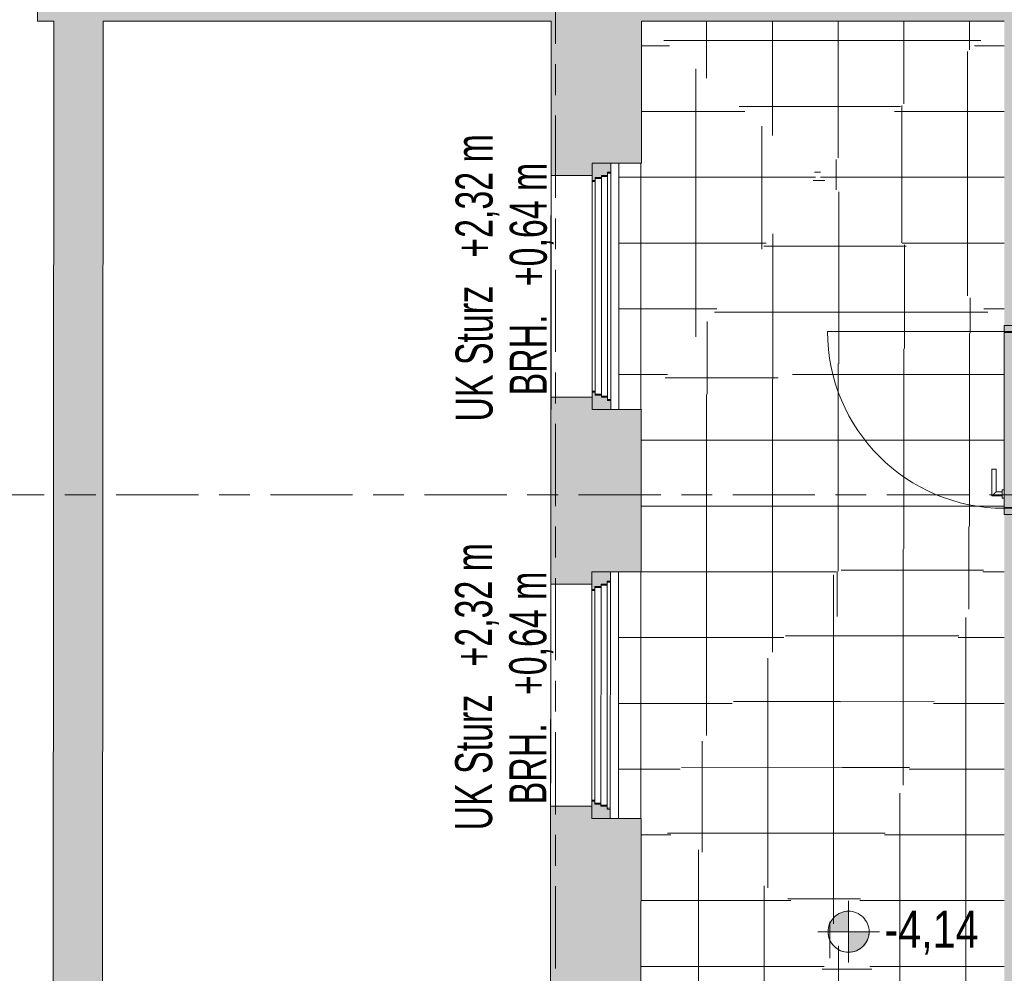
# Model space of a CAD drawing. Header units: metres. Extents: x 2 to 163, y -54 to 869.
# Tile 39 of 78: x 25.66 to 30.46, y 1.65 to 6.29. Entities that reach past the tile are written whole.
import ezdxf

# ---------------------------------------------------------------- set-up
doc = ezdxf.new("R2010")
doc.units = ezdxf.units.M
doc.linetypes.add('_Rasterlinie_', pattern=[0.75, 0.4, -0.1, 0.15, -0.1])
for name, color, linetype, lineweight in [('A_Fenster', 45, 'Continuous', 5), ('A_Fenster-Txt', 129, 'Continuous', 5), ('A_Geschossdecken', 7, 'Continuous', 5), ('A_Geschossdecken_Oberflächenschraffur', 7, 'Continuous', 5), ('A_Hoehenkoten', 124, 'Continuous', 5), ('A_Raster', 128, 'Continuous', 5), ('A_Tuer', 128, 'Continuous', 5), ('A_Türen_Element', 128, 'Continuous', 5), ('A_Türen_Rahmen', 128, 'Continuous', 5), ('A_Wand', 244, 'Continuous', 5), ('A_Wand_Schraff', 1, 'Continuous', 5), ('A_Öffnung', 128, 'Continuous', 5)]:
    doc.layers.add(name, color=color, linetype=linetype, lineweight=lineweight)
doc.styles.add('Arial Narrow', font='ARIALN.TTF', dxfattribs={"width": 0.8, "height": 0.1799999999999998})
doc.styles.add('Arial_1', font='arial.ttf', dxfattribs={"width": 0.8, "height": 0.1799999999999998})
pattern_1 = [(0, (56.15542272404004, 4.247), (0, 0.32), []), (90, (56.15542272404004, 4.247), (-0.32, 1.959434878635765e-17), [])]
pattern_2 = [(0, (56.16742272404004, 4.247), (0, 0.32), []), (90, (56.16742272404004, 4.247), (-0.32, 1.959434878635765e-17), [])]
pattern_3 = [(0, (56.20742272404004, 4.247), (0, 0.32), []), (90, (56.20742272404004, 4.247), (-0.32, 1.959434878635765e-17), [])]
pattern_4 = [(0.02, (56.18542272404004, 4.265), (-0.000111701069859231, 0.3199999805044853), []), (90, (56.18542272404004, 4.265), (-0.32, 1.959434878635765e-17), [])]
pattern_5 = [(0.006, (56.20342272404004, 4.258), (-3.351032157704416e-05, 0.3199999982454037), []), (90, (56.20342272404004, 4.258), (-0.32, 1.959434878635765e-17), [])]
pattern_6 = [(0.013, (56.21042272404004, 4.237), (-7.260569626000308e-05, 0.319999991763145), []), (90, (56.21042272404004, 4.237), (-0.32, 1.959434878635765e-17), [])]
pattern_7 = [(0, (56.20742272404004, 4.272), (0, 0.32), []), (90, (56.20742272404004, 4.272), (-0.32, 1.959434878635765e-17), [])]
pattern_8 = [(0, (56.19742272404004, 4.247), (0, 0.32), []), (90, (56.19742272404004, 4.247), (-0.32, 1.959434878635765e-17), [])]
pattern_9 = [(0.003999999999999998, (56.20942272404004, 4.235), (-2.234021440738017e-05, 0.3199999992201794), []), (90, (56.20942272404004, 4.235), (-0.32, 1.959434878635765e-17), [])]
pattern_10 = [(0, (56.18842272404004, 4.247), (0, 0.32), []), (90, (56.18842272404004, 4.247), (-0.32, 1.959434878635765e-17), [])]

# ---------------------------------------------------------------- blocks, each defined once
blk = doc.blocks.new('TU DF 1 - Rahmenstock flächenbündig variabel - DL - H - 840 x 2040-8069373-AB-E-1 OK FFB')
at = {"layer": 'A_Tuer', "lineweight": 9}
h = blk.add_hatch(color=253, dxfattribs=at)
h.paths.add_polyline_path([(-0.4600000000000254, 0.05500000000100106), (-0.4600000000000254, -0.05499999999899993), (-0.4150000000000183, -0.05499999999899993), (-0.4150000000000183, 0.01000000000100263), (-0.4300000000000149, 0.01000000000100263), (-0.4300000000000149, 0.05500000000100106)], flags=0)
h.paths.add_polyline_path([(0.4149999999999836, 0.01000000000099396), (0.4149999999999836, -0.05499999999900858), (0.459999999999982, -0.05499999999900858), (0.459999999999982, 0.0550000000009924), (0.4299999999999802, 0.0550000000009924), (0.4299999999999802, 0.01000000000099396)], flags=0)
blk.add_hatch(color=253, dxfattribs=at).paths.add_polyline_path([(-0.4260000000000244, 0.0550000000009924), (-0.4260000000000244, 0.01000000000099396), (0.4259999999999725, 0.01000000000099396), (0.4259999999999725, 0.0550000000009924), (-0.388090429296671, 0.0550000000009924)], flags=0)
at = {"layer": 'A_Tuer', "color": 250, "lineweight": 9}
for p, q in [((-0.3699999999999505, 0.1150000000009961), (-0.3699999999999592, 0.06500000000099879)), ((-0.2399999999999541, 0.1150000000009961), (-0.3699999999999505, 0.1150000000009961)), ((-0.3699999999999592, 0.1150000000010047), (-0.3699999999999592, 0.06500000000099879)), ((-0.2399999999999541, 0.1150000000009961), (-0.3699999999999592, 0.1150000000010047)), ((-0.2399999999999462, 0.1150000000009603), (-0.2399999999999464, 0.0950000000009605)), ((-0.2399999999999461, 0.1150000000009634), (-0.2399999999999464, 0.0950000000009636)), ((-0.4600000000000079, -0.05500000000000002), (-0.4600000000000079, 0.05500000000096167)), ((-0.3799999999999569, 0.06500000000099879), (-0.3799999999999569, 0.05500000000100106)), ((-0.3799999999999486, 0.06500000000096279), (-0.3399999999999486, 0.06500000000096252)), ((-0.3499999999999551, 0.06500000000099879), (-0.3499999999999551, 0.09500000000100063)), ((-0.3499999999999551, 0.09500000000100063), (-0.2399999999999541, 0.09500000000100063)), ((-0.3499999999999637, 0.06500000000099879), (-0.3499999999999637, 0.09500000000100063)), ((-0.3499999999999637, 0.09500000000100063), (-0.2399999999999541, 0.09500000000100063)), ((-0.3399999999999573, 0.05500000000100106), (-0.3399999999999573, 0.06500000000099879)), ((0.4599999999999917, 0.05500000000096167), (0.4599999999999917, -0.05500000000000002)), ((-0.3799999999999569, 0.01000000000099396), (-0.3799999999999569, 1.004900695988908e-12)), ((-0.3399999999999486, 9.624743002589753e-13), (-0.3799999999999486, 9.624743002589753e-13)), ((-0.3699999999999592, 1.004900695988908e-12), (-0.3699999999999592, -0.04999999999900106)), ((-0.3699999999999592, 1.004900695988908e-12), (-0.3699999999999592, -0.04999999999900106)), ((-0.3499999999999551, -0.02999999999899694), (-0.3499999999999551, 1.004900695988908e-12)), ((-0.3499999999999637, -0.02999999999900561), (-0.3499999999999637, 1.004900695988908e-12)), ((-0.3399999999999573, 1.004900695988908e-12), (-0.3399999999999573, 0.01000000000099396)), ((-0.2399999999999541, -0.02999999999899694), (-0.3499999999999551, -0.02999999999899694)), ((-0.2399999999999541, -0.02999999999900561), (-0.3499999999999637, -0.02999999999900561)), ((-0.2399999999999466, -0.02999999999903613), (-0.2399999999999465, -0.0499999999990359)), ((-0.2399999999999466, -0.02999999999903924), (-0.2399999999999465, -0.04999999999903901)), ((-0.3699999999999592, -0.04999999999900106), (-0.2399999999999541, -0.04999999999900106)), ((-0.3699999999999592, -0.04999999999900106), (-0.2399999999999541, -0.04999999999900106))]:
    blk.add_line(p, q, dxfattribs=at)
for points in [[(-0.3499999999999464, 0.09500000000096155), (-0.3499999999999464, 0.09500387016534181), (-0.350172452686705, 0.09517057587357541), (-0.3507348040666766, 0.09573664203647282), (-0.3513149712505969, 0.0963146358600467), (-0.351922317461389, 0.09692184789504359), (-0.3524762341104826, 0.09747975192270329), (-0.3530730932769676, 0.09807100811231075), (-0.3538949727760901, 0.09889615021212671), (-0.354803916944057, 0.09980580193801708), (-0.3555739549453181, 0.1005703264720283), (-0.3561704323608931, 0.101170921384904), (-0.3567833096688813, 0.1017874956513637), (-0.3574099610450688, 0.1024099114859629), (-0.3580477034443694, 0.1030437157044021), (-0.3586938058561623, 0.1036939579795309), (-0.3593455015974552, 0.1043497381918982), (-0.3599999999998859, 0.1050000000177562), (-0.3606544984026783, 0.1056502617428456), (-0.3613061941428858, 0.1063060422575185), (-0.3619522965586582, 0.1069562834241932), (-0.3625900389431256, 0.1075900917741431), (-0.363216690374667, 0.1082124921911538), (-0.3638295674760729, 0.108829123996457), (-0.3644260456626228, 0.1094295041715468), (-0.365003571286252, 0.1100036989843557), (-0.3655596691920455, 0.110555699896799), (-0.3662693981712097, 0.1112702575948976), (-0.3669269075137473, 0.1119287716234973), (-0.3675237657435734, 0.1125202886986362), (-0.3680776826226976, 0.1130781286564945), (-0.3686850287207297, 0.1136853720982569), (-0.3692651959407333, 0.1142633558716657), (-0.3698275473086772, 0.1148294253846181), (-0.3699999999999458, 0.1149961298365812), (-0.3699999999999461, 0.1150000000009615)], [(-0.3499999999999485, 0.09500000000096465), (-0.3499999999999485, 0.09500387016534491), (-0.3501724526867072, 0.09517057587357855), (-0.3507348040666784, 0.0957366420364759), (-0.3513149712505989, 0.09631463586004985), (-0.3519223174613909, 0.09692184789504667), (-0.3524762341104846, 0.09747975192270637), (-0.3530730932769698, 0.09807100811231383), (-0.3538949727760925, 0.09889615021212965), (-0.3548039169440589, 0.09980580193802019), (-0.3555739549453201, 0.1005703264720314), (-0.3561704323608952, 0.1011709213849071), (-0.3567833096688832, 0.1017874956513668), (-0.3574099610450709, 0.102409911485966), (-0.3580477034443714, 0.1030437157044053), (-0.3586938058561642, 0.103693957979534), (-0.3593455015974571, 0.1043497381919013), (-0.3599999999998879, 0.1050000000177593), (-0.3606544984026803, 0.1056502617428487), (-0.3613061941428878, 0.1063060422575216), (-0.3619522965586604, 0.1069562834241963), (-0.3625900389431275, 0.1075900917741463), (-0.3632166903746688, 0.1082124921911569), (-0.3638295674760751, 0.1088291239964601), (-0.364426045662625, 0.10942950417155), (-0.365003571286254, 0.1100036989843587), (-0.3655596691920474, 0.1105556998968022), (-0.3662693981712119, 0.1112702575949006), (-0.3669269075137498, 0.1119287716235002), (-0.3675237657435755, 0.1125202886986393), (-0.3680776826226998, 0.1130781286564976), (-0.3686850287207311, 0.1136853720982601), (-0.369265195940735, 0.1142633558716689), (-0.3698275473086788, 0.1148294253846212), (-0.3699999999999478, 0.1149961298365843), (-0.369999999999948, 0.1150000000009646)], [(-0.3699999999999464, -0.04999999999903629), (-0.3699999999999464, -0.049996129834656), (-0.3698275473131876, -0.04982942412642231), (-0.3692651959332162, -0.04926335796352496), (-0.3686850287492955, -0.04868536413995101), (-0.3680776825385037, -0.04807815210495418), (-0.3675237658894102, -0.04752024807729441), (-0.3669269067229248, -0.04692899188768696), (-0.3661050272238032, -0.04610384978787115), (-0.3651960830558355, -0.04519419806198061), (-0.3644260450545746, -0.04442967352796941), (-0.3638295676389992, -0.04382907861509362), (-0.3632166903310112, -0.04321250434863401), (-0.3625900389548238, -0.0425900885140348), (-0.3619522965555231, -0.04195628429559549), (-0.3613061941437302, -0.04130604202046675), (-0.3606544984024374, -0.04065026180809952), (-0.3600000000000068, -0.03999999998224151), (-0.3593455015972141, -0.03934973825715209), (-0.3586938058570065, -0.03869395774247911), (-0.3580477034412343, -0.03804371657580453), (-0.3574099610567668, -0.03740990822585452), (-0.3567833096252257, -0.03678750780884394), (-0.3561704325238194, -0.03617087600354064), (-0.3555739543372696, -0.0355704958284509), (-0.3549964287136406, -0.03499630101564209), (-0.3544403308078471, -0.03444430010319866), (-0.3537306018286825, -0.03372974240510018), (-0.3530730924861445, -0.03307122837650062), (-0.352476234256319, -0.03247971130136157), (-0.3519223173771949, -0.03192187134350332), (-0.3513149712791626, -0.03131462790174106), (-0.3507348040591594, -0.0307366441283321), (-0.3501724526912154, -0.03017057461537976), (-0.3499999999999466, -0.03000387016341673), (-0.3499999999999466, -0.02999999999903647)], [(-0.3699999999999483, -0.0499999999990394), (-0.3699999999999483, -0.04999612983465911), (-0.3698275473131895, -0.04982942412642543), (-0.3692651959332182, -0.04926335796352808), (-0.3686850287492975, -0.04868536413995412), (-0.3680776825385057, -0.04807815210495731), (-0.3675237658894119, -0.04752024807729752), (-0.366926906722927, -0.04692899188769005), (-0.3661050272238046, -0.04610384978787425), (-0.3651960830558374, -0.04519419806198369), (-0.3644260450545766, -0.04442967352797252), (-0.3638295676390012, -0.04382907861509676), (-0.363216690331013, -0.0432125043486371), (-0.3625900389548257, -0.04259008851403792), (-0.3619522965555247, -0.04195628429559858), (-0.3613061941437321, -0.04130604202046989), (-0.3606544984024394, -0.04065026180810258), (-0.3600000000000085, -0.03999999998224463), (-0.3593455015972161, -0.03934973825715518), (-0.3586938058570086, -0.03869395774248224), (-0.3580477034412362, -0.03804371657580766), (-0.3574099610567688, -0.03740990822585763), (-0.3567833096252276, -0.03678750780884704), (-0.3561704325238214, -0.03617087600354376), (-0.3555739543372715, -0.035570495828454), (-0.3549964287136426, -0.03499630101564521), (-0.354440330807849, -0.03444430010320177), (-0.3537306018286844, -0.03372974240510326), (-0.3530730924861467, -0.03307122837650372), (-0.3524762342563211, -0.03247971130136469), (-0.3519223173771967, -0.03192187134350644), (-0.3513149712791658, -0.03131462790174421), (-0.3507348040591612, -0.03073664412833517), (-0.3501724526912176, -0.03017057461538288), (-0.3499999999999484, -0.03000387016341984), (-0.3499999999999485, -0.02999999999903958)]]:
    blk.add_open_spline(points, degree=3, knots=[0, 0, 0, 0, 0.08333333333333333, 0.125, 0.1666666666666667, 0.2083333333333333, 0.2291666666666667, 0.25, 0.2916666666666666, 0.3333333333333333, 0.3541666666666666, 0.375, 0.3958333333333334, 0.4166666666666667, 0.4375, 0.4583333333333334, 0.4791666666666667, 0.5, 0.5208333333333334, 0.5416666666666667, 0.5625, 0.5833333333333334, 0.6041666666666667, 0.625, 0.6458333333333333, 0.6666666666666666, 0.6875, 0.7083333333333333, 0.75, 0.7708333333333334, 0.7916666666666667, 0.8333333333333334, 0.875, 0.9166666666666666, 1, 1, 1, 1], dxfattribs=at)
at = {"layer": 'A_Türen_Element', "color": 250, "lineweight": 9}
for p, q in [((-0.4260000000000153, 0.05500000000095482), (0.4259999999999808, 0.05500000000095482)), ((-0.4260000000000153, 0.0100000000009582), (-0.4260000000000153, 0.05500000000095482)), ((0.4259999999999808, 0.05500000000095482), (0.4259999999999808, 0.01000000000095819)), ((0.4259999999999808, 0.01000000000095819), (-0.4260000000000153, 0.0100000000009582))]:
    blk.add_line(p, q, dxfattribs=at)
at = {"layer": 'A_Türen_Rahmen', "color": 250, "lineweight": 9}
for p, q in [((-0.430000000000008, 0.05500000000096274), (-0.4600000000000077, 0.05500000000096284)), ((-0.430000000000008, 0.01000000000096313), (-0.430000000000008, 0.05500000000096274)), ((0.4599999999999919, 0.05500000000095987), (0.4299999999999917, 0.05500000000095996)), ((0.4299999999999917, 0.05500000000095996), (0.4299999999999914, 0.01000000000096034)), ((-0.4150000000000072, 0.01000000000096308), (-0.430000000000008, 0.01000000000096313)), ((-0.4150000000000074, -0.05499999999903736), (-0.4150000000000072, 0.01000000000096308)), ((0.4299999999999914, 0.01000000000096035), (0.4149999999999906, 0.0100000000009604)), ((0.4149999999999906, 0.0100000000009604), (0.4149999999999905, -0.05499999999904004)), ((-0.4600000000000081, -0.05499999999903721), (-0.4150000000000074, -0.05499999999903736)), ((0.4149999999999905, -0.05499999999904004), (0.459999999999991, -0.05499999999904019))]:
    blk.add_line(p, q, dxfattribs=at)
at = {"layer": 'A_Öffnung', "color": 250, "lineweight": 9}
blk.add_line((0.4299999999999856, 0.05500000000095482), (0.4299999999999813, 0.9150000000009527), dxfattribs=at)
blk.add_arc((0.4299999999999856, 0.05500000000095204), 0.86, 90.00000000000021, 179.9999999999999, dxfattribs=at)
blk = doc.blocks.new('FE 2 tlg - waagrecht geteilt - 1200 x 1680-8069427-AB-E-1 OK FFB')
at = {"layer": 'A_Fenster', "lineweight": 9}
h = blk.add_hatch(color=253, dxfattribs=at)
h.paths.add_polyline_path([(-0.6000000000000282, -0.1249999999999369), (-0.5550000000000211, -0.1249999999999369), (-0.5550000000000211, -0.1099999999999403), (-0.5400000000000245, -0.1099931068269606), (-0.5400000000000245, -0.0799999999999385), (-0.5300000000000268, -0.0799965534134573), (-0.5300000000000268, -0.04999999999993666), (-0.5150000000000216, -0.04999310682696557), (-0.5150000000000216, -0.03499999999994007), (-0.6000000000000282, -0.03499999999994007)], flags=0)
h.paths.add_polyline_path([(0.5149999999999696, -0.04999999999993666), (0.5299999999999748, -0.04999999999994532), (0.5299999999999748, -0.0799999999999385), (0.5399999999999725, -0.0799999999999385), (0.5399999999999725, -0.1099999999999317), (0.5549999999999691, -0.109999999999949), (0.5549999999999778, -0.1249999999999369), (0.5999999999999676, -0.1249999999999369), (0.5999999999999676, -0.03499999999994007), (0.5149999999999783, -0.03499999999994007), (0.5149999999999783, -0.04928311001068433)], flags=0)
at = {"layer": 'A_Fenster', "color": 250, "lineweight": 9}
for p, q in [((-0.5150000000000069, -0.03499999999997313), (-0.6000000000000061, -0.03499999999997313)), ((-0.6000000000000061, -0.03499999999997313), (-0.6000000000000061, -0.124999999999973)), ((-0.515000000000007, -0.04999999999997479), (-0.5150000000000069, -0.03499999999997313)), ((-0.515000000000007, -0.03499999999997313), (-0.5100000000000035, -0.03499999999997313)), ((-0.5100000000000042, -0.03499999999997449), (0.5099999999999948, -0.03499999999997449)), ((-0.5100000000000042, -0.04999999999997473), (-0.5100000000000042, -0.03499999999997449)), ((0.5099999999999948, -0.03499999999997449), (0.5099999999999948, -0.04999999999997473)), ((0.5099999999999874, -0.03499999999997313), (0.5149999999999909, -0.03499999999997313)), ((0.5999999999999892, -0.03499999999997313), (0.5149999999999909, -0.03499999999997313)), ((0.5149999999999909, -0.03499999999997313), (0.5149999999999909, -0.04999999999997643)), ((0.5999999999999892, -0.124999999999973), (0.5999999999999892, -0.03499999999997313)), ((-0.5400000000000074, -0.1099999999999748), (-0.5400000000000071, -0.07999999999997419)), ((-0.5400000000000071, -0.07999999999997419), (-0.5350000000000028, -0.0799999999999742)), ((-0.5350000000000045, -0.07999999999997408), (0.5349999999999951, -0.07999999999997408)), ((-0.5350000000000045, -0.1099999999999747), (-0.5350000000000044, -0.07999999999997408)), ((-0.5300000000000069, -0.0799999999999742), (-0.5300000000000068, -0.04999999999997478)), ((-0.5300000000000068, -0.04999999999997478), (-0.525000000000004, -0.04999999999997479)), ((-0.5250000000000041, -0.0499999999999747), (0.5249999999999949, -0.0499999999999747)), ((-0.5250000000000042, -0.07999999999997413), (-0.5250000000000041, -0.04999999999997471)), ((0.5249999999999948, -0.04999999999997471), (0.5249999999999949, -0.07999999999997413)), ((0.5249999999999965, -0.04999999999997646), (0.5299999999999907, -0.04999999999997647)), ((0.5299999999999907, -0.04999999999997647), (0.5299999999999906, -0.0799999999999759)), ((0.5349999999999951, -0.07999999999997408), (0.5349999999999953, -0.1099999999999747)), ((0.5349999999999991, -0.07999999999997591), (0.5399999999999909, -0.07999999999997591)), ((0.5399999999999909, -0.07999999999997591), (0.539999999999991, -0.1099999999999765)), ((-0.6000000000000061, -0.124999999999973), (-0.5550000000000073, -0.124999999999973)), ((-0.5550000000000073, -0.124999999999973), (-0.5550000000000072, -0.1099999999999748)), ((-0.5550000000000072, -0.1099999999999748), (-0.5500000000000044, -0.1099999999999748)), ((-0.5500000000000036, -0.124999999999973), (-0.5550000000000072, -0.124999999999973)), ((-0.5500000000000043, -0.1099999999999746), (0.549999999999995, -0.1099999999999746)), ((-0.5500000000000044, -0.1249999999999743), (-0.5500000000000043, -0.1099999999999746)), ((0.5499999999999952, -0.1249999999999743), (-0.5500000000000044, -0.1249999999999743)), ((0.5499999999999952, -0.1099999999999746), (0.5499999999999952, -0.1249999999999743)), ((0.5499999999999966, -0.1099999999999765), (0.554999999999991, -0.1099999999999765)), ((0.554999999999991, -0.124999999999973), (0.5499999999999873, -0.124999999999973)), ((0.554999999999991, -0.1099999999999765), (0.554999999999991, -0.124999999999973)), ((0.554999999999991, -0.124999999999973), (0.5999999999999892, -0.124999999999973))]:
    blk.add_line(p, q, dxfattribs=at)
blk = doc.blocks.new('Höhenkoten - Kreuz gefüllt-6114407-AB-E-1 OK FFB')
at = {"layer": 'A_Hoehenkoten'}
h = blk.add_hatch(color=256, dxfattribs=at)
edge = h.paths.add_edge_path(flags=0)
edge.add_line((0.0009996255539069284, 0.001399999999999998), (2.602085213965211e-18, 0.001399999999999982))
edge.add_line((2.643718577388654e-18, 0.001399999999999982), (-1.3747336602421e-17, 0.002399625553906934))
edge.add_arc((-2.379346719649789e-18, 0.001400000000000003), 0.0009996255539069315, -6.821210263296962e-13, 90.00000000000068, ccw=False)
h = blk.add_hatch(color=256, dxfattribs=at)
edge = h.paths.add_edge_path(flags=0)
edge.add_line((-0.0009996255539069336, 0.0014), (1.517883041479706e-18, 0.001400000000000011))
edge.add_line((1.586231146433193e-18, 0.001400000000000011), (1.255766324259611e-17, 0.0004003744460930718))
edge.add_arc((-3.304648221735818e-18, 0.001400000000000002), 0.0009996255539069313, 180, 270.00000000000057, ccw=False)
for p, q in [((1.614939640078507e-18, 0.002899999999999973), (1.614939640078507e-18, -0.000100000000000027)), ((5.287437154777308e-19, 0.001399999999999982), (1.691979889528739e-17, 0.002399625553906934)), ((9.253015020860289e-19, 0.002399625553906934), (9.253015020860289e-19, 0.0014)), ((-1.3747336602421e-17, 0.002399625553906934), (2.643718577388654e-18, 0.001399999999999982)), ((2.114974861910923e-18, 0.0014), (2.114974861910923e-18, 0.002399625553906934)), ((-0.001499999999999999, 0.0014), (0.001500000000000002, 0.0014)), ((-0.0009996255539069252, 0.001399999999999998), (5.287437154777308e-19, 0.001399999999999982)), ((-3.965577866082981e-18, 0.001400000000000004), (-0.0009996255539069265, 0.0014)), ((1.586231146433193e-18, 0.001400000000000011), (-0.0009996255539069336, 0.0014)), ((-0.0009996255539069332, 0.0014), (2.114974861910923e-18, 0.0014)), ((0.0009996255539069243, 0.001400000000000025), (-2.78912309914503e-17, 0.00140000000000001)), ((-2.790857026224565e-17, 0.00140000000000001), (-1.330231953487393e-17, 0.0004003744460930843)), ((2.643718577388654e-19, 0.0004003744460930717), (-3.965577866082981e-18, 0.001400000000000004)), ((9.253015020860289e-19, 0.0014), (0.0009996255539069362, 0.0014)), ((2.643718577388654e-18, 0.001399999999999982), (0.0009996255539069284, 0.001399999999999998)), ((0.0009996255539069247, 0.0014), (2.247160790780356e-18, 0.001400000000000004)), ((2.247160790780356e-18, 0.001400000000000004), (-1.850603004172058e-18, 0.0004003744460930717)), ((1.255766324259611e-17, 0.0004003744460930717), (1.586231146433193e-18, 0.001400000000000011))]:
    blk.add_line(p, q, dxfattribs=at)
for centre, radius, start, end in [((6.080552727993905e-18, 0.001400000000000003), 0.0009996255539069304, 89.99999999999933, 180.0000000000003), ((-2.643718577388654e-18, 0.001400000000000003), 0.0009996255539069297, 89.9999999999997, 179.9999999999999), ((4.362135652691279e-18, 0.001400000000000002), 0.000999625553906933, 359.9999999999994, 89.99999999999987), ((-2.379346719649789e-18, 0.001400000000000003), 0.0009996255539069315, 359.9999999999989, 90.00000000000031), ((4.229949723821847e-18, 0.001400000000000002), 0.0009996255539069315, 180.0000000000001, 269.9999999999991), ((-3.304648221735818e-18, 0.001400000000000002), 0.0009996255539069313, 179.9999999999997, 270.0000000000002), ((-6.117054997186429e-18, 0.001400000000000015), 0.0009996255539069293, 269.9999999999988, 3.053332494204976e-13), ((-6.609296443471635e-18, 0.001400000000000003), 0.0009996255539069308, 269.9999999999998, 359.9999999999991)]:
    blk.add_arc(centre, radius, start, end, dxfattribs=at)

msp = doc.modelspace()

# ---------------------------------------------------------------- hatches: boundary and pattern name
at = {"layer": 'A_Geschossdecken_Oberflächenschraffur'}
h = msp.add_hatch(dxfattribs=at)
h.set_pattern_fill('FP_102', color=9, style=0, pattern_type=2)
h.set_pattern_definition(pattern_1)
h.paths.add_polyline_path([(29.54685352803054, 5.539695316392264), (28.69082549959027, 6.286473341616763), (28.69082549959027, 5.596473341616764), (29.30960026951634, 5.555431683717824)], flags=0)
h = msp.add_hatch(dxfattribs=at)
h.set_pattern_fill('FP_102', color=9, style=0, pattern_type=2)
h.set_pattern_definition(pattern_1)
h.paths.add_polyline_path([(29.54685352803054, 5.539695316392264), (28.69082549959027, 6.286473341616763), (28.69082549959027, 5.596473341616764), (29.30960026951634, 5.555431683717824)], flags=0)
h = msp.add_hatch(dxfattribs=at)
h.set_pattern_fill('FP_128', color=9, style=0, pattern_type=2)
h.set_pattern_definition(pattern_7)
h.paths.add_polyline_path([(29.54685352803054, 5.539695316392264), (30.45630802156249, 6.286473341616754), (28.69082549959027, 6.286473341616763), (29.52881500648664, 5.555431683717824)], flags=0)
h = msp.add_hatch(dxfattribs=at)
h.set_pattern_fill('FP_128', color=9, style=0, pattern_type=2)
h.set_pattern_definition(pattern_7)
h.paths.add_polyline_path([(29.54685352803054, 5.539695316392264), (30.45630802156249, 6.286473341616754), (28.69082549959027, 6.286473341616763), (29.52881500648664, 5.555431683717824)], flags=0)
h = msp.add_hatch(dxfattribs=at)
h.set_pattern_fill('FP_129', color=9, style=0, pattern_type=2)
h.set_pattern_definition(pattern_8)
h.paths.add_polyline_path([(30.45630802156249, 4.806473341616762), (30.45630802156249, 6.286473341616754), (29.54685352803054, 5.539695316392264), (29.63620737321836, 5.467656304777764)], flags=0)
h = msp.add_hatch(dxfattribs=at)
h.set_pattern_fill('FP_129', color=9, style=0, pattern_type=2)
h.set_pattern_definition(pattern_8)
h.paths.add_polyline_path([(30.45630802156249, 4.806473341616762), (30.45630802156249, 6.286473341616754), (29.54685352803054, 5.539695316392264), (29.63620737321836, 5.467656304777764)], flags=0)
h = msp.add_hatch(dxfattribs=at)
h.set_pattern_fill('FP_1', color=9, style=0, pattern_type=2)
h.set_pattern_definition(pattern_3)
h.paths.add_polyline_path([(28.58082549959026, 4.396663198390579), (28.68945375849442, 4.396663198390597), (28.69082549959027, 5.596473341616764), (28.58082549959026, 5.596473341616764), (28.58082549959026, 4.845203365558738)], flags=0)
h = msp.add_hatch(dxfattribs=at)
h.set_pattern_fill('FP_1', color=9, style=0, pattern_type=2)
h.set_pattern_definition(pattern_3)
h.paths.add_polyline_path([(28.58082549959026, 4.396663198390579), (28.68945375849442, 4.396663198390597), (28.69082549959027, 5.596473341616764), (28.58082549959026, 5.596473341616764), (28.58082549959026, 4.845203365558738)], flags=0)
h = msp.add_hatch(dxfattribs=at)
h.set_pattern_fill('FP_127', color=9, style=0, pattern_type=2)
h.set_pattern_definition(pattern_1)
h.paths.add_polyline_path([(28.68945375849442, 4.396473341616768), (29.54685352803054, 5.539695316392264), (28.69082549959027, 5.596473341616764), (28.68945397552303, 4.396663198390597)], flags=0)
h = msp.add_hatch(dxfattribs=at)
h.set_pattern_fill('FP_127', color=9, style=0, pattern_type=2)
h.set_pattern_definition(pattern_1)
h.paths.add_polyline_path([(28.68945375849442, 4.396473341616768), (29.54685352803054, 5.539695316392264), (28.69082549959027, 5.596473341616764), (28.68945397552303, 4.396663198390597)], flags=0)
h = msp.add_hatch(dxfattribs=at)
h.set_pattern_fill('FP_126', color=9, style=0, pattern_type=2)
h.set_pattern_definition(pattern_6)
h.paths.add_polyline_path([(28.68945375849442, 4.396473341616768), (30.45630802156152, 4.806473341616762), (29.54685352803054, 5.539695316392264), (28.68959614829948, 4.396663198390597)], flags=0)
h = msp.add_hatch(dxfattribs=at)
h.set_pattern_fill('FP_126', color=9, style=0, pattern_type=2)
h.set_pattern_definition(pattern_6)
h.paths.add_polyline_path([(28.68945375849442, 4.396473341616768), (30.45630802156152, 4.806473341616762), (29.54685352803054, 5.539695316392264), (28.68959614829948, 4.396663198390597)], flags=0)
h = msp.add_hatch(dxfattribs=at)
h.set_pattern_fill('FP_1', color=9, style=0, pattern_type=2)
h.set_pattern_definition(pattern_3)
h.paths.add_polyline_path([(28.6886265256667, 2.406474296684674), (29.63620737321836, 3.606474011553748), (30.45630802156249, 3.886473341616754), (30.45630802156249, 3.916473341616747), (30.50130802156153, 3.916473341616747), (30.50130802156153, 3.920473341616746), (30.45630802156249, 3.920473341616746), (30.45630802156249, 3.966473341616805), (30.44630802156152, 3.967154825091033), (30.44630802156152, 3.976473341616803), (30.39630802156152, 3.976816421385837), (30.39664876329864, 4.106473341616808), (30.41630802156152, 4.106473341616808), (30.41630802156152, 3.996473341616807), (30.44630802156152, 3.996473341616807), (30.44630802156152, 4.006473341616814), (30.45630802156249, 4.006473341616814), (30.45630802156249, 4.772473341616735), (30.50130802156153, 4.772473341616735), (30.50130802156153, 4.776473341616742), (30.45630802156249, 4.776473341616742), (30.45630802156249, 4.806473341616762), (28.68945375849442, 4.396473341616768), (28.68945375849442, 3.606474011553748), (28.57945373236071, 3.606549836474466), (28.57945373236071, 2.406550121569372), (28.68807162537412, 2.406474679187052)], flags=0)
h.paths.add_polyline_path([(30.56092758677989, 3.931473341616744), (30.5663080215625, 3.931473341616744), (30.5663080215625, 4.761473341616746), (30.50130802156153, 4.761473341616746), (30.50130802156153, 4.006473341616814), (30.51130802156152, 4.005791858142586), (30.51130802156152, 3.996473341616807), (30.54130802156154, 3.996473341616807), (30.54164876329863, 4.106473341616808), (30.56130802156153, 4.106473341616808), (30.56096727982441, 3.976473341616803), (30.51130802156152, 3.976473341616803), (30.51130802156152, 3.966473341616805), (30.50130802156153, 3.966473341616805), (30.50130802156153, 3.931473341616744)], flags=0)
h = msp.add_hatch(dxfattribs=at)
h.set_pattern_fill('FP_1', color=9, style=0, pattern_type=2)
h.set_pattern_definition(pattern_3)
h.paths.add_polyline_path([(28.6886265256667, 2.406474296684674), (29.63620737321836, 3.606474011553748), (30.45630802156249, 3.886473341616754), (30.45630802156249, 3.916473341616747), (30.50130802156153, 3.916473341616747), (30.50130802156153, 3.920473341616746), (30.45630802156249, 3.920473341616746), (30.45630802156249, 3.966473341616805), (30.44630802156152, 3.967154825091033), (30.44630802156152, 3.976473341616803), (30.39630802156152, 3.976816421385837), (30.39664876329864, 4.106473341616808), (30.41630802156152, 4.106473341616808), (30.41630802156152, 3.996473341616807), (30.44630802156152, 3.996473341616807), (30.44630802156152, 4.006473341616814), (30.45630802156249, 4.006473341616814), (30.45630802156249, 4.772473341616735), (30.50130802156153, 4.772473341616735), (30.50130802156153, 4.776473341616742), (30.45630802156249, 4.776473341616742), (30.45630802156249, 4.806473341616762), (28.68945375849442, 4.396473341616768), (28.68945375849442, 3.606474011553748), (28.57945373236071, 3.606549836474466), (28.57945373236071, 2.406550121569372), (28.68807162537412, 2.406474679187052)], flags=0)
h.paths.add_polyline_path([(30.56092758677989, 3.931473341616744), (30.5663080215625, 3.931473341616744), (30.5663080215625, 4.761473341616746), (30.50130802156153, 4.761473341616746), (30.50130802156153, 4.006473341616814), (30.51130802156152, 4.005791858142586), (30.51130802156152, 3.996473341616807), (30.54130802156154, 3.996473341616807), (30.54164876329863, 4.106473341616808), (30.56130802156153, 4.106473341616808), (30.56096727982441, 3.976473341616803), (30.51130802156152, 3.976473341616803), (30.51130802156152, 3.966473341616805), (30.50130802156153, 3.966473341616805), (30.50130802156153, 3.931473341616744)], flags=0)
h = msp.add_hatch(dxfattribs=at)
h.set_pattern_fill('FP_125', color=9, style=0, pattern_type=2)
h.set_pattern_definition(pattern_5)
h.paths.add_polyline_path([(29.69611487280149, 1.85514050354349), (30.45630802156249, 3.886473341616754), (29.63620737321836, 3.606474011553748), (29.67725551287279, 2.406474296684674)], flags=0)
h = msp.add_hatch(dxfattribs=at)
h.set_pattern_fill('FP_125', color=9, style=0, pattern_type=2)
h.set_pattern_definition(pattern_5)
h.paths.add_polyline_path([(29.69611487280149, 1.85514050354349), (30.45630802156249, 3.886473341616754), (29.63620737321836, 3.606474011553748), (29.67725551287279, 2.406474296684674)], flags=0)
h = msp.add_hatch(dxfattribs=at)
h.set_pattern_fill('FP_12', color=9, style=0, pattern_type=2)
h.set_pattern_definition(pattern_10)
h.paths.add_polyline_path([(30.45630802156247, 0.6571963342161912), (30.45630802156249, 3.886473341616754), (29.69611487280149, 1.85514050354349), (30.05216502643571, 1.294061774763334)], flags=0)
h = msp.add_hatch(dxfattribs=at)
h.set_pattern_fill('FP_12', color=9, style=0, pattern_type=2)
h.set_pattern_definition(pattern_10)
h.paths.add_polyline_path([(30.45630802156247, 0.6571963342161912), (30.45630802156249, 3.886473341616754), (29.69611487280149, 1.85514050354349), (30.05216502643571, 1.294061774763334)], flags=0)
h = msp.add_hatch(dxfattribs=at)
h.set_pattern_fill('FP_124', color=9, style=0, pattern_type=2)
h.set_pattern_definition(pattern_4)
h.paths.add_polyline_path([(29.69611487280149, 1.85514050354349), (29.63620737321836, 3.606474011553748), (28.6886265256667, 2.406474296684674), (29.63620737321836, 1.887924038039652)], flags=0)
h = msp.add_hatch(dxfattribs=at)
h.set_pattern_fill('FP_124', color=9, style=0, pattern_type=2)
h.set_pattern_definition(pattern_4)
h.paths.add_polyline_path([(29.69611487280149, 1.85514050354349), (29.63620737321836, 3.606474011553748), (28.6886265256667, 2.406474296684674), (29.63620737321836, 1.887924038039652)], flags=0)
h = msp.add_hatch(dxfattribs=at)
h.set_pattern_fill('FP_123', color=9, style=0, pattern_type=2)
h.set_pattern_definition(pattern_2)
h.paths.add_polyline_path([(28.68724444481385, 0.4014747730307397), (29.69611487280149, 1.85514050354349), (28.6886265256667, 2.406474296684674), (28.68724455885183, 0.4016402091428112)], flags=0)
h = msp.add_hatch(dxfattribs=at)
h.set_pattern_fill('FP_123', color=9, style=0, pattern_type=2)
h.set_pattern_definition(pattern_2)
h.paths.add_polyline_path([(28.68724444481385, 0.4014747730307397), (29.69611487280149, 1.85514050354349), (28.6886265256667, 2.406474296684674), (28.68724455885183, 0.4016402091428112)], flags=0)
h = msp.add_hatch(dxfattribs=at)
h.set_pattern_fill('FP_130', color=9, style=0, pattern_type=2)
h.set_pattern_definition(pattern_9)
h.paths.add_polyline_path([(28.68724444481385, 0.4014747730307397), (30.45630802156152, 0.6571963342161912), (29.69611487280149, 1.85514050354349), (28.68735926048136, 0.4016402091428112)], flags=0)
h = msp.add_hatch(dxfattribs=at)
h.set_pattern_fill('FP_130', color=9, style=0, pattern_type=2)
h.set_pattern_definition(pattern_9)
h.paths.add_polyline_path([(28.68724444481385, 0.4014747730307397), (30.45630802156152, 0.6571963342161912), (29.69611487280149, 1.85514050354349), (28.68735926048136, 0.4016402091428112)], flags=0)
at = {"layer": 'A_Wand_Schraff', "lineweight": 9}
for points in [[(26.07130802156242, 6.286473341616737), (28.25082549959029, 6.286473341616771), (28.25082549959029, 6.526473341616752), (25.7514801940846, 6.526473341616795), (25.7514801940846, 6.286473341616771), (25.83130796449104, 6.286473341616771)], [(28.54082549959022, 5.596473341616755), (28.69082549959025, 5.596473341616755), (28.69082549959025, 6.526473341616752), (28.25082549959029, 6.526473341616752), (28.25082549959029, 5.596473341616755), (28.52582549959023, 5.596473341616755)], [(36.74630802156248, 6.286473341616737), (37.03630802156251, 6.286473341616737), (37.03630802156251, 6.526473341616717), (28.69082549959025, 6.526473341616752), (28.69082549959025, 6.286473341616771), (32.98759737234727, 6.286473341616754)], [(26.05597327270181, -15.94958390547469), (26.07130802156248, 6.286473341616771), (25.83130796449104, 6.286473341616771), (25.81597321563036, -15.94958390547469)], [(28.44945376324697, 3.606625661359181), (28.44945605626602, 3.60663944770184), (28.68945375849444, 3.606625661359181), (28.68945375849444, 4.396663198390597), (28.24945375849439, 4.396663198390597), (28.24945375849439, 3.606625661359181), (28.4493951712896, 3.606625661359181)], [(28.68807162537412, 1.601474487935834), (28.68862652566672, 2.406474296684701), (28.24862649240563, 2.406577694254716), (28.24807172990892, 1.60177778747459), (28.67605688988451, 1.601482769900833)], [(35.14336761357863, 2.196473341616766), (36.74630802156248, 2.196473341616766), (36.74630802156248, 2.316473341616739), (30.45630802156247, 2.316473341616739), (30.45630802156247, 2.196473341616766), (32.98759737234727, 2.196473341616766)]]:
    msp.add_hatch(color=253, dxfattribs=at).paths.add_polyline_path(points, flags=0)
h = msp.add_hatch(color=253, dxfattribs=at)
h.paths.add_polyline_path([(30.5663080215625, 2.316473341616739), (30.5663080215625, 3.886473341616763), (30.45630802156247, 3.886473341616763), (30.45630802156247, 2.316473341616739)], flags=0)
h.paths.add_polyline_path([(30.45630802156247, 4.80647334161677), (30.5663080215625, 4.80647334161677), (30.5663080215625, 6.286473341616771), (30.45630802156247, 6.286473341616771), (30.45630802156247, 5.555431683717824)], flags=0)
h = msp.add_hatch(color=253, dxfattribs=at)
h.paths.add_polyline_path([(28.45082549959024, 4.396663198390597), (28.45082549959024, 4.456473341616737), (28.25082549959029, 4.456473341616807), (28.25082549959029, 4.396663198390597)], flags=0)
h.paths.add_polyline_path([(28.45082549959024, 5.536473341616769), (28.45082549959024, 5.596473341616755), (28.25082549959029, 5.596473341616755), (28.25082549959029, 5.536473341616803)], flags=0)
h = msp.add_hatch(color=253, dxfattribs=at)
h.paths.add_polyline_path([(28.44862658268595, 2.406639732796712), (28.44862658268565, 2.4666397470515), (28.24866798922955, 2.466777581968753), (28.24862663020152, 2.406777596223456)], flags=0)
h.paths.add_polyline_path([(28.44941240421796, 3.546639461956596), (28.4493951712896, 3.606639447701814), (28.24945371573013, 3.60663944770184), (28.2494124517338, 3.546777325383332), (28.4493951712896, 3.546639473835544)], flags=0)
h = msp.add_hatch(color=253, dxfattribs=at)
h.paths.add_polyline_path([(30.45630802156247, -1.763595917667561), (30.5663080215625, -1.76352655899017), (30.5663080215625, -0.2628036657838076), (30.45630802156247, -0.2628036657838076), (30.45630802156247, -1.546851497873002)], flags=0)
h.paths.add_polyline_path([(30.5663080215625, 0.6571963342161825), (30.5663080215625, 2.196473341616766), (30.45630802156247, 2.196473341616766), (30.45630802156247, 0.6571963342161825)], flags=0)

# ---------------------------------------------------------------- linework, layer by layer
at = {"layer": 'A_Geschossdecken', "color": 253, "lineweight": 9}
for p, q in [((28.24956323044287, 4.396663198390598), (28.25082549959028, 6.286473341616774)), ((28.23597327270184, -15.94958390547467), (28.24945375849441, 4.232766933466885)), ((28.57945373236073, 3.606549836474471), (28.68945375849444, 3.606474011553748))]:
    msp.add_line(p, q, dxfattribs=at)
at = {"layer": 'A_Raster', "linetype": '_Rasterlinie_', "lineweight": 9}
for p, q in [((28.27224714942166, -53.07299776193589), (28.2722471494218, 37.06211742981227)), ((87.28474686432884, 3.981596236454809), (15.42715808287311, 3.98159623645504))]:
    msp.add_line(p, q, dxfattribs=at)
at = {"layer": 'A_Wand', "color": 250, "lineweight": 9}
for p, q in [((25.75148019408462, 13.47647334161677), (25.75148019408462, 6.286473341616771)), ((25.75148019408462, 6.286473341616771), (25.83130796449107, 6.286473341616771)), ((25.83130796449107, 6.286473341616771), (25.81580770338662, -16.18958390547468)), ((26.05597327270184, -15.94958390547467), (26.07130802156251, 6.286473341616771)), ((26.07130802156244, 6.286473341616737), (28.25082549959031, 6.286473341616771)), ((28.25082549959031, 4.396663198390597), (28.25082549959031, 6.286473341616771)), ((28.69082549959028, 5.596473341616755), (28.69082549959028, 6.286473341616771)), ((28.69082549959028, 6.286473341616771), (30.4563080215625, 6.286473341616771)), ((28.54082549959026, 5.596473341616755), (28.69082549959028, 5.596473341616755)), ((28.58082549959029, 5.59647334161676), (28.58082549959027, 4.396473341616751)), ((28.25082549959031, 5.536473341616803), (28.45082549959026, 5.536473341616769)), ((28.45082549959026, 4.456473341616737), (28.25082549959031, 4.456473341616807)), ((28.24945375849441, 4.396663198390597), (28.24945375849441, 3.606625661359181)), ((28.25082549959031, 4.396663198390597), (28.24945375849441, 4.396663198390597)), ((28.58082549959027, 4.396473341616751), (28.54082549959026, 4.396473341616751)), ((28.68945375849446, 4.396663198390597), (28.58082549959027, 4.396663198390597)), ((28.68945375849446, 3.606625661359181), (28.68945375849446, 4.396663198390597)), ((28.24669309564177, -0.3982217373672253), (28.2494538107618, 3.606777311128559)), ((28.53945374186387, 3.606625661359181), (28.68945375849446, 3.606625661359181)), ((28.53945374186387, 3.606577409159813), (28.57945373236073, 3.606549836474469)), ((28.57945373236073, 3.606549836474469), (28.57862655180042, 2.406550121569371)), ((28.24941245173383, 3.546777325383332), (28.44941240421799, 3.546639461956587)), ((28.44866794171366, 2.466639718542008), (28.24866798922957, 2.466777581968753)), ((28.68862652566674, 2.406474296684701), (28.53862656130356, 2.406577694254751)), ((28.68807162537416, 1.601474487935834), (28.68862652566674, 2.406474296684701))]:
    msp.add_line(p, q, dxfattribs=at)

# ---------------------------------------------------------------- block references
at = {"layer": 'A_Fenster', "color": 250, "lineweight": 9}
for p, rotation in [((28.41582549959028, 4.996473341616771), 90), ((28.41404018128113, 3.006663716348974), 89.96050503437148)]:
    msp.add_blockref('FE 2 tlg - waagrecht geteilt - 1200 x 1680-8069427-AB-E-1 OK FFB', p, dxfattribs=dict(at, rotation=rotation))
at = {"layer": 'A_Hoehenkoten', "extrusion": (0, 0, -1), "xscale": 99.99999999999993, "yscale": 99.99999999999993, "zscale": 99.99999999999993}
msp.add_blockref('Höhenkoten - Kreuz gefüllt-6114407-AB-E-1 OK FFB', (-29.69841635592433, 1.715802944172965), dxfattribs=at)
at = {"layer": 'A_Tuer', "color": 250, "lineweight": 9, "rotation": 89.99999999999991}
msp.add_blockref('TU DF 1 - Rahmenstock flächenbündig variabel - DL - H - 840 x 2040-8069373-AB-E-1 OK FFB', (30.51130802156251, 4.346473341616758), dxfattribs=at)

# ---------------------------------------------------------------- texts
at = {"layer": 'A_Fenster-Txt', "char_height": 0.1799999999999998, "attachment_point": 1, "rotation": 90, "style": 'Arial Narrow'}
for s, insert, width in [('UK Sturz   +2,32 m', (27.78612358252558, 4.338401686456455), 1.629028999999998), ('BRH.   +0,64 m', (28.04975204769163, 4.465601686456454), 1.321180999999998), ('UK Sturz   +2,32 m', (27.78388480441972, 2.34905722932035), 1.629028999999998), ('BRH.   +0,64 m', (28.04760088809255, 2.47607547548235), 1.321180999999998)]:
    msp.add_mtext(s, dxfattribs=dict(at, insert=insert, width=width))
at = {"layer": 'A_Hoehenkoten', "insert": (29.87254335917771, 1.957960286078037), "char_height": 0.18, "width": 0.5420951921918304, "attachment_point": 1, "line_spacing_factor": 0.9417779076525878, "style": 'Arial_1'}
msp.add_mtext('-4,14', dxfattribs=at)

doc.saveas('drawing.dxf')
